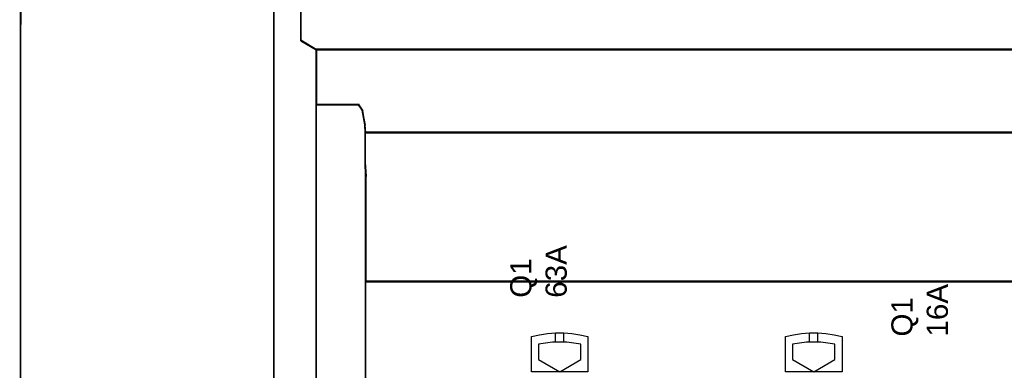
# Model space of a CAD drawing. Extents: x -558982 to 5119495, y -5290134 to 121759.
# Tile 192 of 256: x -468995 to -467600, y 31380 to 31877. Entities that reach past the tile are written whole.
import ezdxf

# ---------------------------------------------------------------- set-up
doc = ezdxf.new("R2010")
doc.units = 0
doc.header["$MEASUREMENT"] = 0
doc.layers.get('0').update_dxf_attribs({"color": 252})
for name, color, linetype in [('45', 8, 'Continuous'), ('50', 7, 'Continuous'), ('60', 7, 'Continuous')]:
    doc.layers.add(name, color=color, linetype=linetype)
doc.styles.get("Standard").update_dxf_attribs({"font": 'arial.ttf', "bigfont": 'BIGFONT.SHX'})

# ---------------------------------------------------------------- blocks, each defined once
blk = doc.blocks.new('*U1026')
at = {"layer": '60', "color": 7}
for points in [[(-36, -422.906636), (-35.825033, 25.020506), (-36, -422.906636)], [(314, 2.912724), (-35.827515, 3.027725), (-36, -400.568087), (313.827515, -400.654337), (314, 2.912724)]]:
    blk.add_lwpolyline(points, close=True, dxfattribs=at)
blk = doc.blocks.new('*C1027')
at = {"layer": '50', "color": 7}
for points in [[(0.00871, -62.085311), (0.00871, -65.021152), (0.00871, -73.754035), (0.00871, -89.030361), (0.00871, -92.364282), (0.00871, -308.919879)], [(3.818216, -4.141941), (3.818216, -66.582098), (6.008797, -67.85232), (6.008797, -67.85232), (272.015062, -67.85232)], [(3.818216, -4.141941), (3.818216, -66.582098), (6.008797, -67.85232), (272.015062, -67.85232)], [(265.020137, -206.479664), (13.003722, -206.479664), (13.003722, -187.766109), (13.003722, -100.693328), (13.003722, -92.381723), (13.003722, -85.7623), (12.929043, -83.796381), (12.929043, -79.565923), (12.879257, -78.495866), (12.530755, -76.430407), (12.008003, -75.634086), (6.008797, -75.634086), (6.008797, -75.634086), (6.008797, -67.795296), (3.818216, -66.526159), (3.818216, -4.139345)]]:
    blk.add_lwpolyline(points, dxfattribs=at)
for points in [[(3.818216, -4.138135), (3.818216, -66.583862), (3.818216, -4.138135)], [(0.00871, -65.090313), (0.00871, -62.071436), (0.00871, -65.090313)], [(0.00871, -73.821222), (0.00871, -65.008221), (0.00871, -73.821222)], [(3.818216, -66.499122), (6.090134, -67.85232), (3.818216, -66.499122)], [(272.015906, -67.770228), (6.007953, -67.770228), (272.015906, -67.770228)], [(6.007953, -67.770228), (6.007953, -75.685511), (6.007953, -67.770228)], [(12.928242, -79.617995), (265.095617, -79.617995), (265.095617, -79.592947), (265.145403, -78.540925), (265.493907, -76.46193), (266.016663, -75.66039), (272.015906, -75.66039), (272.015906, -67.770228), (6.007953, -67.770228), (6.007953, -75.66039), (12.007197, -75.66039), (12.529952, -76.46193), (12.878456, -78.540925), (12.928242, -79.617995)], [(12.965938, -79.578273), (265.057921, -79.578273), (265.057921, -79.553392), (265.107692, -78.508425), (265.456092, -76.443371), (265.978691, -75.647205), (271.976141, -75.647205), (271.976141, -67.80995), (6.047718, -67.80995), (6.047718, -75.647205), (12.045168, -75.647205), (12.567768, -76.443371), (12.916167, -78.508425), (12.965938, -79.578273)], [(0.00871, -89.095678), (0.00871, -73.73913), (0.00871, -89.095678)], [(6.007953, -75.603418), (6.007953, -83.945051), (6.007953, -75.603418)], [(12.086726, -75.603418), (6.007953, -75.603418), (12.086726, -75.603418)], [(12.608976, -76.4826), (12.004545, -75.603418), (12.608976, -76.4826)], [(12.958909, -78.548147), (12.526794, -76.400508), (12.958909, -78.548147)], [(13.006628, -79.617995), (12.876728, -78.466055), (13.006628, -79.617995)], [(12.924446, -79.535902), (265.099413, -79.535902), (12.924446, -79.535902)], [(12.924446, -83.84707), (12.924446, -79.535902), (12.924446, -83.84707)], [(12.999128, -100.73689), (265.024731, -100.73689), (265.024731, -92.396337), (265.024731, -85.75386), (265.099413, -83.781094), (265.099413, -79.535902), (12.924446, -79.535902), (12.924446, -83.781094), (12.999128, -85.75386), (12.999128, -92.396337), (12.999128, -100.73689)], [(13.038869, -100.697168), (264.98499, -100.697168), (264.98499, -92.387868), (264.98499, -85.770282), (265.059648, -83.804909), (265.059648, -79.575624), (12.964211, -79.575624), (12.964211, -83.804909), (13.038869, -85.770282), (13.038869, -92.387868), (13.038869, -100.697168)], [(6.007953, -83.862959), (6.007953, -92.427035), (6.007953, -83.862959)], [(13.083507, -85.811988), (12.924446, -83.76233), (13.083507, -85.811988)], [(12.998674, -85.729896), (12.998674, -92.427035), (12.998674, -85.729896)], [(0.00871, -92.427035), (0.00871, -89.010938), (0.00871, -92.427035)], [(0.00871, -308.938747), (0.00871, -92.344943), (0.00871, -308.938747)], [(6.007953, -92.344943), (6.007953, -343.067942), (6.007953, -92.344943)], [(12.998674, -92.344943), (12.998674, -206.479664), (12.998674, -92.344943)], [(265.025185, -100.654798), (12.998674, -100.654798), (265.025185, -100.654798)], [(12.998674, -187.773222), (265.025185, -187.773222), (265.025185, -100.654798), (12.998674, -100.654798), (12.998674, -187.773222)]]:
    blk.add_lwpolyline(points, close=True, dxfattribs=at)
blk = doc.blocks.new('*U1028')
at = {"layer": '45', "color": 7}
for points in [[(36.497254, -113.500912), (36.497254, -108.485002), (36.497254, -108.485002), (37.627512, -108.238894), (38.769483, -108.074823), (39.923165, -107.992787), (41.082705, -107.992787), (42.230531, -108.074823), (43.378358, -108.238894), (44.508616, -108.485002), (44.508616, -108.485002), (44.508616, -113.500912), (36.497254, -113.500912)], [(72.49271, -113.500912), (72.49271, -108.485002), (72.49271, -108.485002), (73.622968, -108.238894), (74.770794, -108.074823), (75.918621, -107.992787), (77.07816, -107.992787), (78.231843, -108.074823), (79.373813, -108.238894), (80.504071, -108.485002), (80.504071, -108.485002), (80.504071, -113.500912), (72.49271, -113.500912)], [(43.514486, -109.589978), (42.518355, -109.425801), (41.510506, -109.314395), (40.502656, -109.285078), (39.500666, -109.314395), (38.492817, -109.425801), (37.496686, -109.589978), (37.496686, -109.589978), (37.496686, -111.765325), (37.496686, -111.765325), (40.502656, -113.500912), (40.502656, -113.500912), (43.514486, -111.765325), (43.514486, -111.765325), (43.514486, -109.589978), (43.514486, -109.589978)], [(79.504639, -109.589978), (78.514368, -109.425801), (77.512378, -109.314395), (76.498669, -109.285078), (75.49082, -109.314395), (74.48297, -109.425801), (73.48684, -109.589978), (73.48684, -109.589978), (73.48684, -111.765325), (73.48684, -111.765325), (76.498669, -113.500912), (76.498669, -113.500912), (79.504639, -111.765325), (79.504639, -111.765325), (79.504639, -109.589978), (79.504639, -109.589978)]]:
    blk.add_lwpolyline(points, close=True, dxfattribs=at)
for points in [[(39.893202, -109.316855), (39.893202, -107.992787)], [(41.09146, -109.316855), (41.09146, -107.992787)], [(75.89661, -109.316855), (75.89661, -107.992787)], [(77.094868, -109.316855), (77.094868, -107.992787)]]:
    blk.add_lwpolyline(points, dxfattribs=at)
blk = doc.blocks.new('*U1029')

msp = doc.modelspace()

# ---------------------------------------------------------------- block references
at = {"xscale": 10, "yscale": 10, "zscale": 10}
for name in ['*U1026', '*C1027']:
    msp.add_blockref(name, (-468635.2, 32512.7), dxfattribs=at)
ref = msp.add_blockref('*U1028', (-468635.2, 32512.7), dxfattribs=dict(xscale=10, yscale=10, zscale=10))
ref.add_attrib('Oznaczenie', 'Q1', (-468270.2, 31482.7), dxfattribs={"height": 30, "rotation": 90, "flags": 2})
ref.add_attrib('Pr¹d znamionowy', '63A', (-468220.2, 31482.7), dxfattribs={"height": 30, "rotation": 90, "flags": 2})
ref = msp.add_blockref('*U1029', (-468635.2, 32512.7), dxfattribs=dict(xscale=10, yscale=10, zscale=10))
ref.add_attrib('Oznaczenie', 'Q1', (-467730.2, 31427.7), dxfattribs={"height": 30, "rotation": 90, "flags": 2})
ref.add_attrib('Pr¹d znamionowy', '16A', (-467680.2, 31427.7), dxfattribs={"height": 30, "rotation": 90, "flags": 2})

doc.saveas('drawing.dxf')
